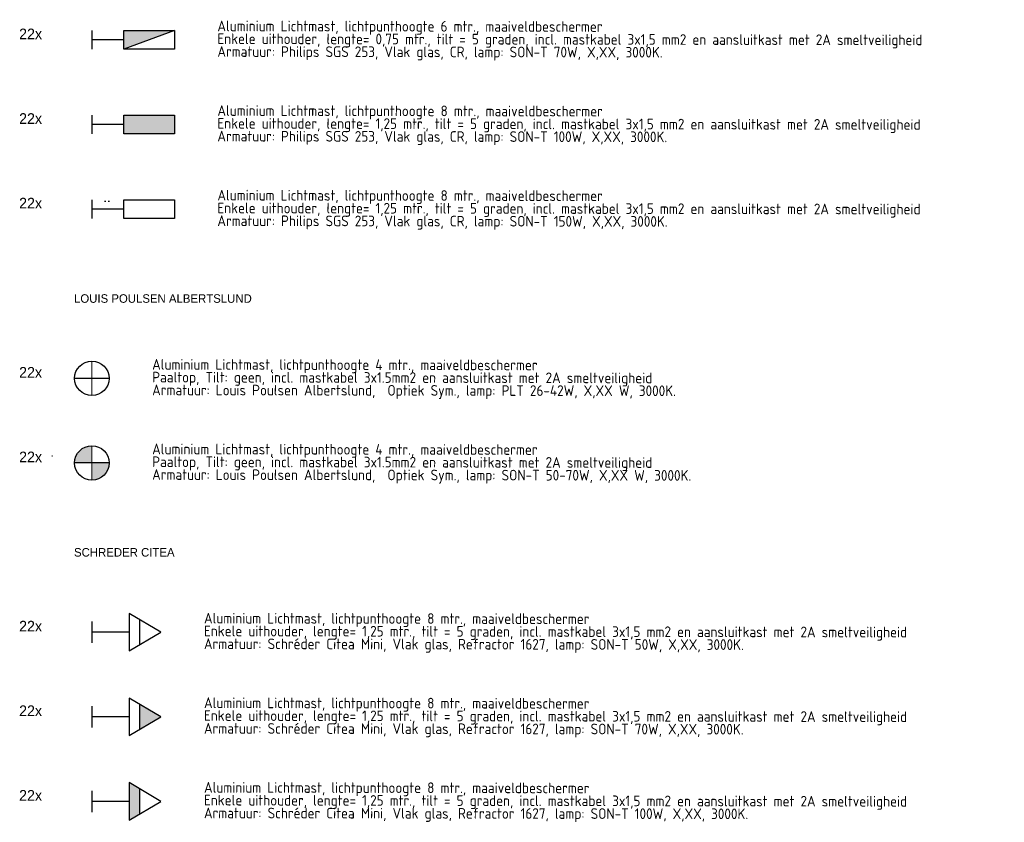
# Model space of a CAD drawing. Header units: millimetres. Extents: x -16321526 to -4431526, y 5084381 to 13484381.
# Tile 4 of 49: x -15939043 to -15476398, y 6233135 to 6610163. Entities that reach past the tile are written whole.
import ezdxf
from ezdxf.enums import TextEntityAlignment as Align
from ezdxf.lldxf.tags import DXFTag

# ---------------------------------------------------------------- set-up
doc = ezdxf.new("R2010")
doc.units = ezdxf.units.MM
for name, color, linetype, lineweight in [('B-WE-KL-ET_LS_OV-T25', 250, 'Continuous', 25), ('N-WE-KL-ET_LS_OV_LICHTMAST_LSL-S', 90, 'Continuous', 35), ('N-WE-KL-ET_LS_OV_LSL-T18', 10, 'Continuous', 18), ('N-WE-KL-ET_LS_OV_LSL-T25', 10, 'Continuous', 25), ('N-WE-KL-ET_LS_OV_LSL-T35', 10, 'Continuous', 35)]:
    doc.layers.add(name, color=color, linetype=linetype, lineweight=lineweight)
doc.layers.add('nieuw', color=3, linetype='Continuous')
doc.styles.add('0.25 (1 200)', font='dgn032.shx', dxfattribs={"height": 0.5})
doc.styles.add('ISO', font='isocp')
doc.styles.add('NLCS-ISO', font='txt')
tags = doc.linetypes.add('Voedingskabel VERWIJDEREN x', pattern='A,25,1,["X",Standard,S=2.54,R=0,X=-2.54,Y=-1.27],1', length=27).pattern_tags.tags
tags[6] = DXFTag(74, 10)
pattern_1 = [(0, (9.628, -3.036), (0, 6.985), [5.08, -1.905]), (90, (9.628, -3.036), (-6.985, 4e-16), [5.08, -1.905])]
pattern_2 = [(0, (12.628, -2.161), (0, 6.985), [5.08, -1.905]), (90, (12.628, -2.161), (-6.985, 4e-16), [5.08, -1.905])]
pattern_3 = [(0, (0, 0), (0, 6.985), [5.08, -1.905]), (90, (0, 0), (-6.985, 4e-16), [5.08, -1.905])]
pattern_4 = [(0, (3, 0.875), (0, 6.985), [5.08, -1.905]), (90, (3, 0.875), (-6.985, 4e-16), [5.08, -1.905])]
pattern_5 = [(0, (-26.671, 0), (0, 6.985), [5.08, -1.905]), (90, (-26.671, 0), (-6.985, 4e-16), [5.08, -1.905])]
pattern_6 = [(0, (-23.671, 0.875), (0, 6.985), [5.08, -1.905]), (90, (-23.671, 0.875), (-6.985, 4e-16), [5.08, -1.905])]

# ---------------------------------------------------------------- blocks, each defined once
blk = doc.blocks.new('*U221')
at = {"layer": 'nieuw'}
h = blk.add_hatch(dxfattribs=at)
h.set_pattern_fill('ANGLE', color=256)
h.set_pattern_definition(pattern_1)
h.paths.add_polyline_path([(17.06, 0.61), (17.75, 0.02), (17.91, 0.91)])
h.paths.add_polyline_path([(15.41, 0.61), (16.1, 0.02), (16.26, 0.91)])
h = blk.add_hatch(dxfattribs=at)
h.set_pattern_fill('ANGLE', color=256)
h.set_pattern_definition(pattern_2)
h.paths.add_polyline_path([(16.26, 0.91), (15.41, 0.61), (16.1, 0.02)])
h.paths.add_polyline_path([(17.06, 0.61), (17.75, 0.02), (17.91, 0.91)])
at = {"layer": 'N-WE-KL-ET_LS_OV_LICHTMAST_LSL-S', "lineweight": -2}
for p, q in [((0, 5), (0, -5)), ((32.46, 0), (17.46, 8.79)), ((17.46, 8.79), (17.46, -8.79)), ((22.46, -5.86), (22.46, 5.86)), ((17.46, 0), (0, 0)), ((17.46, -8.79), (32.46, 0))]:
    blk.add_line(p, q, dxfattribs=at)
blk.add_solid([(17.46, -8.79), (22.46, -5.86), (17.46, 8.79), (22.46, 5.86)], dxfattribs=at)
at = {"layer": 'B-WE-KL-ET_LS_OV-T25', "style": 'NLCS-ISO'}
blk.add_attdef('MAST_CODE', (-2.27, 12.65), '', height=2.5, dxfattribs=at)
at = {"layer": 'B-WE-KL-ET_LS_OV-T25', "linetype": 'ByBlock', "style": 'NLCS-ISO'}
blk.add_attdef('FASE-AANSLUITING', (22.58, -13.33), '', height=1.8, dxfattribs=at)
at = {"layer": 'B-WE-KL-ET_LS_OV-T25', "style": 'NLCS-ISO', "flags": 1}
for tag, p in [('KERN', (82.61, -13.16)), ('WIJK', (82.61, -16.56)), ('BUURT', (82.61, -19.96)), ('STRAAT', (82.61, -23.36)), ('EIGENAAR_INSTALLATIE', (82.61, -26.76)), ('BEHEERDER', (82.61, -30.16)), ('NETWERK', (82.61, -33.56)), ('SOORT_INSTALLATIE', (82.61, -36.96)), ('KAST_CODE', (82.61, -40.36)), ('GROEP_NUMMER', (82.53, -47.08)), ('KAST_NUMMER', (82.61, -43.76)), ('TYPE_AANSLUITING', (82.23, -57.05)), ('TYPE_AANSLUITBLOK', (82.23, -60.84)), ('AFGEZEKERDE_WAARDE', (82.23, -64.62)), ('ALG_ONDERGROND', (82.23, -68.41)), ('OV_MAST_MATERIAAL', (81.82, -96.01)), ('OV_MAST_KLEUR', (81.82, -99.39)), ('CONSERVERING', (81.82, -102.77)), ('LEVERANCIER', (81.82, -106.15)), ('PLAATSINGSDATUM', (81.82, -109.55)), ('INSPECTIEDATUM', (81.82, -112.95)), ('OBJECTEN_MAST', (81.74, -116.53)), ('FOTOS', (81.82, -133.29)), ('OPMERKINGEN_inspectie', (81.82, -136.69)), ('KLEUR_ARMATUUR', (81.4, -150.6)), ('LEVERANCIER_ARMATUUR', (81.74, -153.59)), ('OPMERKINGEN_armatuur', (81.87, -163.1))]:
    blk.add_attdef(tag, p, '', height=2, dxfattribs=at)
at = {"layer": 'B-WE-KL-ET_LS_OV-T25', "linetype": 'ByBlock', "style": 'NLCS-ISO', "flags": 1}
for tag, p in [('LOCATIE_MASTNUMMER', (99.75, -49.58)), ('MASTNUMMER', (92.43, -52.95))]:
    blk.add_attdef(tag, text='', height=2, dxfattribs=at).set_placement(p, align=Align.MIDDLE)
for tag, p in [('TYPECODE', (82.23, -72.19)), ('MAST_TEKENING', (82.42, -75.87)), ('OV_MAST_HOOGTE', (82.43, -79.09)), ('UITHOUDER', (82.23, -82.47)), ('TILT', (81.82, -89.39)), ('LENGTE_UITHOUDER', (82.23, -85.87)), ('VORM', (81.82, -92.63)), ('OBJECT_1', (81.74, -119.93)), ('OBJECT_2', (81.74, -123.33)), ('OBJECT_3', (81.74, -126.73)), ('VERMOGEN_OBJECTEN', (81.74, -130.09)), ('TYPE_ARMATUUR', (81.65, -140.45)), ('LICHTPUNTHOOGTE', (81.48, -144.21)), ('PLAATSING_DATUM_ARMATUUR', (81.48, -147.61)), ('TYPE_VSA_DRIVER', (81.74, -156.58)), ('PLAATSING_JAAR_VSA', (81.74, -159.7)), ('TYPE_LAMP', (81.96, -166.65)), ('AANTAL_LAMP', (82.01, -170.04)), ('BRANDUREN_LAMP', (82.09, -173.59)), ('PLAATSING_JAAR_LAMP', (82.09, -176.93)), ('GEPLANDE_REMPLACE', (82.09, -180.27)), ('BRANDER_TYPE', (81.87, -183.91)), ('LICHTKLEUR_LAMP', (82.09, -186.79)), ('DIM_REGIME', (82.25, -190.72)), ('VERMOGEN_LAMP', (82.18, -194.4)), ('SYSTEEMVERMOGEN_LAMP', (82.14, -198.08)), ('MAX_VERMOGEN_LAMP', (82.26, -201.41))]:
    blk.add_attdef(tag, p, '', height=2, dxfattribs=at)
blk = doc.blocks.new('*U222')
at = {"layer": 'N-WE-KL-ET_LS_OV_LICHTMAST_LSL-S', "lineweight": -2}
h = blk.add_hatch(color=256, dxfattribs=at)
h.dxf.hatch_style = 1
h.paths.add_polyline_path([(22.46, 5.86), (22.46, -5.86), (32.46, 0)])
at = {"layer": 'nieuw'}
h = blk.add_hatch(dxfattribs=at)
h.set_pattern_fill('ANGLE', color=256)
h.set_pattern_definition([(0, (9.628, -3.036), (0, 6.985), [5.08, -1.905]), (90, (9.628, -3.036), (-6.985, 4e-16), [5.08, -1.905])])
h.paths.add_polyline_path([(17.06, 0.61), (17.75, 0.02), (17.91, 0.91)])
h.paths.add_polyline_path([(15.41, 0.61), (16.1, 0.02), (16.26, 0.91)])
h = blk.add_hatch(dxfattribs=at)
h.set_pattern_fill('ANGLE', color=256)
h.set_pattern_definition([(0, (12.628, -2.161), (0, 6.985), [5.08, -1.905]), (90, (12.628, -2.161), (-6.985, 4e-16), [5.08, -1.905])])
h.paths.add_polyline_path([(16.26, 0.91), (15.41, 0.61), (16.1, 0.02)])
h.paths.add_polyline_path([(17.06, 0.61), (17.75, 0.02), (17.91, 0.91)])
at = {"layer": 'N-WE-KL-ET_LS_OV_LICHTMAST_LSL-S', "lineweight": -2}
for p, q in [((0, 5), (0, -5)), ((32.46, 0), (17.46, 8.79)), ((17.46, 8.79), (17.46, -8.79)), ((22.46, -5.86), (22.46, 5.86)), ((17.46, 0), (0, 0)), ((17.46, -8.79), (32.46, 0))]:
    blk.add_line(p, q, dxfattribs=at)
at = {"layer": 'B-WE-KL-ET_LS_OV-T25', "style": 'NLCS-ISO'}
blk.add_attdef('MAST_CODE', (-2.27, 12.65), '', height=2.5, dxfattribs=at)
at = {"layer": 'B-WE-KL-ET_LS_OV-T25', "linetype": 'ByBlock', "style": 'NLCS-ISO'}
blk.add_attdef('FASE-AANSLUITING', (22.58, -13.33), '', height=1.8, dxfattribs=at)
at = {"layer": 'B-WE-KL-ET_LS_OV-T25', "style": 'NLCS-ISO', "flags": 1}
for tag, p in [('KERN', (82.61, -13.16)), ('WIJK', (82.61, -16.56)), ('BUURT', (82.61, -19.96)), ('STRAAT', (82.61, -23.36)), ('EIGENAAR_INSTALLATIE', (82.61, -26.76)), ('BEHEERDER', (82.61, -30.16)), ('NETWERK', (82.61, -33.56)), ('SOORT_INSTALLATIE', (82.61, -36.96)), ('KAST_CODE', (82.61, -40.36)), ('GROEP_NUMMER', (82.53, -47.08)), ('KAST_NUMMER', (82.61, -43.76)), ('TYPE_AANSLUITING', (82.23, -57.05)), ('TYPE_AANSLUITBLOK', (82.23, -60.84)), ('AFGEZEKERDE_WAARDE', (82.23, -64.62)), ('ALG_ONDERGROND', (82.23, -68.41)), ('OV_MAST_MATERIAAL', (81.82, -96.01)), ('OV_MAST_KLEUR', (81.82, -99.39)), ('CONSERVERING', (81.82, -102.77)), ('LEVERANCIER', (81.82, -106.15)), ('PLAATSINGSDATUM', (81.82, -109.55)), ('INSPECTIEDATUM', (81.82, -112.95)), ('OBJECTEN_MAST', (81.74, -116.53)), ('FOTOS', (81.82, -133.29)), ('OPMERKINGEN_inspectie', (81.82, -136.69)), ('KLEUR_ARMATUUR', (81.4, -150.6)), ('LEVERANCIER_ARMATUUR', (81.74, -153.59)), ('OPMERKINGEN_armatuur', (81.87, -163.1))]:
    blk.add_attdef(tag, p, '', height=2, dxfattribs=at)
at = {"layer": 'B-WE-KL-ET_LS_OV-T25', "linetype": 'ByBlock', "style": 'NLCS-ISO', "flags": 1}
for tag, p in [('LOCATIE_MASTNUMMER', (99.75, -49.58)), ('MASTNUMMER', (92.43, -52.95))]:
    blk.add_attdef(tag, text='', height=2, dxfattribs=at).set_placement(p, align=Align.MIDDLE)
for tag, p in [('TYPECODE', (82.23, -72.19)), ('MAST_TEKENING', (82.42, -75.87)), ('OV_MAST_HOOGTE', (82.43, -79.09)), ('UITHOUDER', (82.23, -82.47)), ('TILT', (81.82, -89.39)), ('LENGTE_UITHOUDER', (82.23, -85.87)), ('VORM', (81.82, -92.63)), ('OBJECT_1', (81.74, -119.93)), ('OBJECT_2', (81.74, -123.33)), ('OBJECT_3', (81.74, -126.73)), ('VERMOGEN_OBJECTEN', (81.74, -130.09)), ('TYPE_ARMATUUR', (81.65, -140.45)), ('LICHTPUNTHOOGTE', (81.48, -144.21)), ('PLAATSING_DATUM_ARMATUUR', (81.48, -147.61)), ('TYPE_VSA_DRIVER', (81.74, -156.58)), ('PLAATSING_JAAR_VSA', (81.74, -159.7)), ('TYPE_LAMP', (81.96, -166.65)), ('AANTAL_LAMP', (82.01, -170.04)), ('BRANDUREN_LAMP', (82.09, -173.59)), ('PLAATSING_JAAR_LAMP', (82.09, -176.93)), ('GEPLANDE_REMPLACE', (82.09, -180.27)), ('BRANDER_TYPE', (81.87, -183.91)), ('LICHTKLEUR_LAMP', (82.09, -186.79)), ('DIM_REGIME', (82.25, -190.72)), ('VERMOGEN_LAMP', (82.18, -194.4)), ('SYSTEEMVERMOGEN_LAMP', (82.14, -198.08)), ('MAX_VERMOGEN_LAMP', (82.26, -201.41))]:
    blk.add_attdef(tag, p, '', height=2, dxfattribs=at)
blk = doc.blocks.new('ET-LS-OVL-MAST-LSL_KOFFER_PLL_01')
at = {"layer": 'nieuw'}
h = blk.add_hatch(dxfattribs=at)
h.set_pattern_fill('ANGLE', color=256)
h.set_pattern_definition(pattern_3)
h.paths.add_polyline_path([(7.44, 3.64), (8.12, 3.06), (8.29, 3.94)])
h.paths.add_polyline_path([(5.79, 3.64), (6.47, 3.06), (6.64, 3.94)])
h = blk.add_hatch(dxfattribs=at)
h.set_pattern_fill('ANGLE', color=256)
h.set_pattern_definition(pattern_4)
h.paths.add_polyline_path([(6.64, 3.94), (5.79, 3.64), (6.47, 3.06)])
h.paths.add_polyline_path([(7.44, 3.64), (8.12, 3.06), (8.29, 3.94)])
at = {"layer": 'N-WE-KL-ET_LS_OV_LICHTMAST_LSL-S', "lineweight": -3}
blk.add_line((38.75, 4.38), (38.75, -4.38), dxfattribs=at)
for points in [[(0, 4.38), (0, -4.38)], [(15, 0), (0, 0)]]:
    blk.add_lwpolyline(points, dxfattribs=at)
blk.add_lwpolyline([(15, 4.38), (38.75, 4.38), (38.75, -4.38), (15, -4.38)], close=True, dxfattribs=at)
at = {"layer": 'N-WE-KL-ET_LS_OV_LSL-T25', "style": 'NLCS-ISO'}
blk.add_attdef('MAST_CODE', (-11.9, 15.69), '', height=2.5, dxfattribs=at)
at = {"layer": 'N-WE-KL-ET_LS_OV_LSL-T25', "linetype": 'ByBlock', "style": 'NLCS-ISO'}
blk.add_attdef('FASE-AANSLUITING', (12.95, -10.29), '', height=1.8, dxfattribs=at)
at = {"layer": 'N-WE-KL-ET_LS_OV_LSL-T25', "style": 'NLCS-ISO', "flags": 1}
for tag, p in [('KERN', (72.98, -10.13)), ('WIJK', (72.98, -13.53)), ('STRAAT', (72.98, -20.33)), ('BUURT', (72.98, -16.93)), ('EIGENAAR_INSTALLATIE', (72.98, -23.73)), ('BEHEERDER', (72.98, -27.13)), ('SOORT_INSTALLATIE', (72.98, -33.93)), ('NETWERK', (72.98, -30.53)), ('KAST_CODE', (72.98, -37.33)), ('KAST_NUMMER', (72.98, -40.73)), ('GROEP_NUMMER', (72.9, -44.05)), ('TYPE_AANSLUITING', (72.6, -54.02)), ('AFGEZEKERDE_WAARDE', (72.6, -61.59)), ('TYPE_AANSLUITBLOK', (72.6, -57.8)), ('ALG_ONDERGROND', (72.6, -65.37)), ('OV_MAST_MATERIAAL', (72.19, -92.97)), ('OV_MAST_KLEUR', (72.19, -96.35)), ('CONSERVERING', (72.19, -99.74)), ('LEVERANCIER', (72.19, -103.12)), ('PLAATSINGSDATUM', (72.19, -106.52)), ('INSPECTIEDATUM', (72.19, -109.92)), ('OBJECTEN_MAST', (72.11, -113.49)), ('FOTOS', (72.19, -130.26)), ('OPMERKINGEN_inspectie', (72.19, -133.66)), ('KLEUR_ARMATUUR', (71.77, -147.56)), ('LEVERANCIER_ARMATUUR', (72.11, -150.55)), ('OPMERKINGEN_armatuur', (72.25, -160.06))]:
    blk.add_attdef(tag, p, '', height=2, dxfattribs=at)
at = {"layer": 'N-WE-KL-ET_LS_OV_LSL-T25', "linetype": 'ByBlock', "style": 'NLCS-ISO', "flags": 1}
for tag, p in [('LOCATIE_MASTNUMMER', (90.12, -46.55)), ('MASTNUMMER', (82.8, -49.91))]:
    blk.add_attdef(tag, text='', height=2, dxfattribs=at).set_placement(p, align=Align.MIDDLE)
for tag, p in [('TYPECODE', (72.6, -69.16)), ('OV_MAST_HOOGTE', (72.8, -76.05)), ('MAST_TEKENING', (72.79, -72.84)), ('UITHOUDER', (72.6, -79.43)), ('LENGTE_UITHOUDER', (72.6, -82.83)), ('VORM', (72.19, -89.59)), ('TILT', (72.19, -86.35)), ('OBJECT_1', (72.11, -116.89)), ('OBJECT_2', (72.11, -120.29)), ('OBJECT_3', (72.11, -123.69)), ('VERMOGEN_OBJECTEN', (72.11, -127.06)), ('TYPE_ARMATUUR', (72.02, -137.41)), ('LICHTPUNTHOOGTE', (71.86, -141.17)), ('PLAATSING_DATUM_ARMATUUR', (71.86, -144.57)), ('TYPE_VSA_DRIVER', (72.11, -153.55)), ('PLAATSING_JAAR_VSA', (72.11, -156.66)), ('TYPE_LAMP', (72.33, -163.61)), ('AANTAL_LAMP', (72.38, -167)), ('BRANDUREN_LAMP', (72.47, -170.56)), ('GEPLANDE_REMPLACE', (72.47, -177.23)), ('PLAATSING_JAAR_LAMP', (72.47, -173.89)), ('BRANDER_TYPE', (72.24, -180.88)), ('LICHTKLEUR_LAMP', (72.47, -183.76)), ('VERMOGEN_LAMP', (72.55, -191.37)), ('DIM_REGIME', (72.62, -187.68)), ('SYSTEEMVERMOGEN_LAMP', (72.51, -195.04)), ('MAX_VERMOGEN_LAMP', (72.64, -198.37))]:
    blk.add_attdef(tag, p, '', height=2, dxfattribs=at)
blk = doc.blocks.new('ET-LS-OVL-MAST-LSL_KOFFER_PLL_02')
at = {"layer": 'N-WE-KL-ET_LS_OV_LICHTMAST_LSL-S', "lineweight": 0}
h = blk.add_hatch(color=256, dxfattribs=at)
h.dxf.hatch_style = 1
h.paths.add_polyline_path([(38.75, 4.38), (15, 4.38), (15, -4.38), (38.75, -4.38)])
at = {"layer": 'nieuw'}
h = blk.add_hatch(dxfattribs=at)
h.set_pattern_fill('ANGLE', color=256)
h.set_pattern_definition(pattern_3)
h.paths.add_polyline_path([(7.44, 3.64), (8.12, 3.06), (8.29, 3.94)])
h.paths.add_polyline_path([(5.79, 3.64), (6.47, 3.06), (6.64, 3.94)])
h = blk.add_hatch(dxfattribs=at)
h.set_pattern_fill('ANGLE', color=256)
h.set_pattern_definition(pattern_4)
h.paths.add_polyline_path([(6.64, 3.94), (5.79, 3.64), (6.47, 3.06)])
h.paths.add_polyline_path([(7.44, 3.64), (8.12, 3.06), (8.29, 3.94)])
at = {"layer": 'N-WE-KL-ET_LS_OV_LICHTMAST_LSL-S', "lineweight": -3}
blk.add_line((38.75, 4.38), (38.75, -4.38), dxfattribs=at)
for points in [[(0, 4.38), (0, -4.38)], [(15, 0), (0, 0)]]:
    blk.add_lwpolyline(points, dxfattribs=at)
blk.add_lwpolyline([(15, 4.38), (38.75, 4.38), (38.75, -4.38), (15, -4.38)], close=True, dxfattribs=at)
at = {"layer": 'N-WE-KL-ET_LS_OV_LSL-T25', "style": 'NLCS-ISO'}
blk.add_attdef('MAST_CODE', (-11.9, 15.69), '', height=2.5, dxfattribs=at)
at = {"layer": 'N-WE-KL-ET_LS_OV_LSL-T25', "linetype": 'ByBlock', "style": 'NLCS-ISO'}
blk.add_attdef('FASE-AANSLUITING', (12.95, -10.29), '', height=1.8, dxfattribs=at)
at = {"layer": 'N-WE-KL-ET_LS_OV_LSL-T25', "style": 'NLCS-ISO', "flags": 1}
for tag, p in [('KERN', (72.98, -10.13)), ('WIJK', (72.98, -13.53)), ('STRAAT', (72.98, -20.33)), ('BUURT', (72.98, -16.93)), ('EIGENAAR_INSTALLATIE', (72.98, -23.73)), ('BEHEERDER', (72.98, -27.13)), ('SOORT_INSTALLATIE', (72.98, -33.93)), ('NETWERK', (72.98, -30.53)), ('KAST_CODE', (72.98, -37.33)), ('KAST_NUMMER', (72.98, -40.73)), ('GROEP_NUMMER', (72.9, -44.05)), ('TYPE_AANSLUITING', (72.6, -54.02)), ('AFGEZEKERDE_WAARDE', (72.6, -61.59)), ('TYPE_AANSLUITBLOK', (72.6, -57.8)), ('ALG_ONDERGROND', (72.6, -65.37)), ('OV_MAST_MATERIAAL', (72.19, -92.97)), ('OV_MAST_KLEUR', (72.19, -96.35)), ('CONSERVERING', (72.19, -99.74)), ('LEVERANCIER', (72.19, -103.12)), ('PLAATSINGSDATUM', (72.19, -106.52)), ('INSPECTIEDATUM', (72.19, -109.92)), ('OBJECTEN_MAST', (72.11, -113.49)), ('FOTOS', (72.19, -130.26)), ('OPMERKINGEN_inspectie', (72.19, -133.66)), ('KLEUR_ARMATUUR', (71.77, -147.56)), ('LEVERANCIER_ARMATUUR', (72.11, -150.55)), ('OPMERKINGEN_armatuur', (72.25, -160.06))]:
    blk.add_attdef(tag, p, '', height=2, dxfattribs=at)
at = {"layer": 'N-WE-KL-ET_LS_OV_LSL-T25', "linetype": 'ByBlock', "style": 'NLCS-ISO', "flags": 1}
for tag, p in [('LOCATIE_MASTNUMMER', (90.12, -46.55)), ('MASTNUMMER', (82.8, -49.91))]:
    blk.add_attdef(tag, text='', height=2, dxfattribs=at).set_placement(p, align=Align.MIDDLE)
for tag, p in [('TYPECODE', (72.6, -69.16)), ('OV_MAST_HOOGTE', (72.8, -76.05)), ('MAST_TEKENING', (72.79, -72.84)), ('UITHOUDER', (72.6, -79.43)), ('LENGTE_UITHOUDER', (72.6, -82.83)), ('VORM', (72.19, -89.59)), ('TILT', (72.19, -86.35)), ('OBJECT_1', (72.11, -116.89)), ('OBJECT_2', (72.11, -120.29)), ('OBJECT_3', (72.11, -123.69)), ('VERMOGEN_OBJECTEN', (72.11, -127.06)), ('TYPE_ARMATUUR', (72.02, -137.41)), ('LICHTPUNTHOOGTE', (71.86, -141.17)), ('PLAATSING_DATUM_ARMATUUR', (71.86, -144.57)), ('TYPE_VSA_DRIVER', (72.11, -153.55)), ('PLAATSING_JAAR_VSA', (72.11, -156.66)), ('TYPE_LAMP', (72.33, -163.61)), ('AANTAL_LAMP', (72.38, -167)), ('BRANDUREN_LAMP', (72.47, -170.56)), ('GEPLANDE_REMPLACE', (72.47, -177.23)), ('PLAATSING_JAAR_LAMP', (72.47, -173.89)), ('BRANDER_TYPE', (72.24, -180.88)), ('LICHTKLEUR_LAMP', (72.47, -183.76)), ('VERMOGEN_LAMP', (72.55, -191.37)), ('DIM_REGIME', (72.62, -187.68)), ('SYSTEEMVERMOGEN_LAMP', (72.51, -195.04)), ('MAX_VERMOGEN_LAMP', (72.64, -198.37))]:
    blk.add_attdef(tag, p, '', height=2, dxfattribs=at)
blk = doc.blocks.new('ET-LS-OVL-MAST-LSL_KOFFER_PLL_07')
at = {"layer": 'N-WE-KL-ET_LS_OV_LICHTMAST_LSL-S', "lineweight": 0}
h = blk.add_hatch(color=256, dxfattribs=at)
h.dxf.hatch_style = 1
h.paths.add_polyline_path([(38.75, 4.38), (15, 4.38), (15, -4.38)])
at = {"layer": 'nieuw'}
h = blk.add_hatch(dxfattribs=at)
h.set_pattern_fill('ANGLE', color=256)
h.set_pattern_definition(pattern_3)
h.paths.add_polyline_path([(7.44, 3.64), (8.12, 3.06), (8.29, 3.94)])
h.paths.add_polyline_path([(5.79, 3.64), (6.47, 3.06), (6.64, 3.94)])
h = blk.add_hatch(dxfattribs=at)
h.set_pattern_fill('ANGLE', color=256)
h.set_pattern_definition(pattern_4)
h.paths.add_polyline_path([(6.64, 3.94), (5.79, 3.64), (6.47, 3.06)])
h.paths.add_polyline_path([(7.44, 3.64), (8.12, 3.06), (8.29, 3.94)])
at = {"layer": 'N-WE-KL-ET_LS_OV_LICHTMAST_LSL-S', "lineweight": -3}
blk.add_line((38.75, 4.38), (15, -4.38), dxfattribs=at)
for points in [[(0, 4.38), (0, -4.38)], [(15, 0), (0, 0)]]:
    blk.add_lwpolyline(points, dxfattribs=at)
blk.add_lwpolyline([(15, 4.38), (38.75, 4.38), (38.75, -4.38), (15, -4.38)], close=True, dxfattribs=at)
at = {"layer": 'N-WE-KL-ET_LS_OV_LSL-T25', "style": 'NLCS-ISO'}
blk.add_attdef('MAST_CODE', (-11.9, 15.69), '', height=2.5, dxfattribs=at)
at = {"layer": 'N-WE-KL-ET_LS_OV_LSL-T25', "linetype": 'ByBlock', "style": 'NLCS-ISO'}
blk.add_attdef('FASE-AANSLUITING', (12.95, -10.29), '', height=1.8, dxfattribs=at)
at = {"layer": 'N-WE-KL-ET_LS_OV_LSL-T25', "style": 'NLCS-ISO', "flags": 1}
for tag, p in [('KERN', (72.98, -10.13)), ('WIJK', (72.98, -13.53)), ('STRAAT', (72.98, -20.33)), ('BUURT', (72.98, -16.93)), ('EIGENAAR_INSTALLATIE', (72.98, -23.73)), ('BEHEERDER', (72.98, -27.13)), ('SOORT_INSTALLATIE', (72.98, -33.93)), ('NETWERK', (72.98, -30.53)), ('KAST_CODE', (72.98, -37.33)), ('KAST_NUMMER', (72.98, -40.73)), ('GROEP_NUMMER', (72.9, -44.05)), ('TYPE_AANSLUITING', (72.6, -54.02)), ('AFGEZEKERDE_WAARDE', (72.6, -61.59)), ('TYPE_AANSLUITBLOK', (72.6, -57.8)), ('ALG_ONDERGROND', (72.6, -65.37)), ('OV_MAST_MATERIAAL', (72.19, -92.97)), ('OV_MAST_KLEUR', (72.19, -96.35)), ('CONSERVERING', (72.19, -99.74)), ('LEVERANCIER', (72.19, -103.12)), ('PLAATSINGSDATUM', (72.19, -106.52)), ('INSPECTIEDATUM', (72.19, -109.92)), ('OBJECTEN_MAST', (72.11, -113.49)), ('FOTOS', (72.19, -130.26)), ('OPMERKINGEN_inspectie', (72.19, -133.66)), ('KLEUR_ARMATUUR', (71.77, -147.56)), ('LEVERANCIER_ARMATUUR', (72.11, -150.55)), ('OPMERKINGEN_armatuur', (72.25, -160.06))]:
    blk.add_attdef(tag, p, '', height=2, dxfattribs=at)
at = {"layer": 'N-WE-KL-ET_LS_OV_LSL-T25', "linetype": 'ByBlock', "style": 'NLCS-ISO', "flags": 1}
for tag, p in [('LOCATIE_MASTNUMMER', (90.12, -46.55)), ('MASTNUMMER', (82.8, -49.91))]:
    blk.add_attdef(tag, text='', height=2, dxfattribs=at).set_placement(p, align=Align.MIDDLE)
for tag, p in [('TYPECODE', (72.6, -69.16)), ('OV_MAST_HOOGTE', (72.8, -76.05)), ('MAST_TEKENING', (72.79, -72.84)), ('UITHOUDER', (72.6, -79.43)), ('LENGTE_UITHOUDER', (72.6, -82.83)), ('VORM', (72.19, -89.59)), ('TILT', (72.19, -86.35)), ('OBJECT_1', (72.11, -116.89)), ('OBJECT_2', (72.11, -120.29)), ('OBJECT_3', (72.11, -123.69)), ('VERMOGEN_OBJECTEN', (72.11, -127.06)), ('TYPE_ARMATUUR', (72.02, -137.41)), ('LICHTPUNTHOOGTE', (71.86, -141.17)), ('PLAATSING_DATUM_ARMATUUR', (71.86, -144.57)), ('TYPE_VSA_DRIVER', (72.11, -153.55)), ('PLAATSING_JAAR_VSA', (72.11, -156.66)), ('TYPE_LAMP', (72.33, -163.61)), ('AANTAL_LAMP', (72.38, -167)), ('BRANDUREN_LAMP', (72.47, -170.56)), ('GEPLANDE_REMPLACE', (72.47, -177.23)), ('PLAATSING_JAAR_LAMP', (72.47, -173.89)), ('BRANDER_TYPE', (72.24, -180.88)), ('LICHTKLEUR_LAMP', (72.47, -183.76)), ('VERMOGEN_LAMP', (72.55, -191.37)), ('DIM_REGIME', (72.62, -187.68)), ('SYSTEEMVERMOGEN_LAMP', (72.51, -195.04)), ('MAX_VERMOGEN_LAMP', (72.64, -198.37))]:
    blk.add_attdef(tag, p, '', height=2, dxfattribs=at)
blk = doc.blocks.new('*U247')
at = {"layer": 'nieuw'}
h = blk.add_hatch(dxfattribs=at)
h.set_pattern_fill('ANGLE', color=256)
h.set_pattern_definition(pattern_1)
h.paths.add_polyline_path([(17.06, 0.61), (17.75, 0.02), (17.91, 0.91)])
h.paths.add_polyline_path([(15.41, 0.61), (16.1, 0.02), (16.26, 0.91)])
h = blk.add_hatch(dxfattribs=at)
h.set_pattern_fill('ANGLE', color=256)
h.set_pattern_definition(pattern_2)
h.paths.add_polyline_path([(16.26, 0.91), (15.41, 0.61), (16.1, 0.02)])
h.paths.add_polyline_path([(17.06, 0.61), (17.75, 0.02), (17.91, 0.91)])
at = {"layer": 'N-WE-KL-ET_LS_OV_LICHTMAST_LSL-S', "lineweight": -2}
for p, q in [((0, 5), (0, -5)), ((32.46, 0), (17.46, 8.79)), ((17.46, 8.79), (17.46, -8.79)), ((22.46, -5.86), (22.46, 5.86)), ((17.46, 0), (0, 0)), ((17.46, -8.79), (32.46, 0))]:
    blk.add_line(p, q, dxfattribs=at)
at = {"layer": 'B-WE-KL-ET_LS_OV-T25', "style": 'NLCS-ISO'}
blk.add_attdef('MAST_CODE', (-2.27, 12.65), '', height=2.5, dxfattribs=at)
at = {"layer": 'B-WE-KL-ET_LS_OV-T25', "linetype": 'ByBlock', "style": 'NLCS-ISO'}
blk.add_attdef('FASE-AANSLUITING', (22.58, -13.33), '', height=1.8, dxfattribs=at)
at = {"layer": 'B-WE-KL-ET_LS_OV-T25', "style": 'NLCS-ISO', "flags": 1}
for tag, p in [('KERN', (82.61, -13.16)), ('WIJK', (82.61, -16.56)), ('BUURT', (82.61, -19.96)), ('STRAAT', (82.61, -23.36)), ('EIGENAAR_INSTALLATIE', (82.61, -26.76)), ('BEHEERDER', (82.61, -30.16)), ('NETWERK', (82.61, -33.56)), ('SOORT_INSTALLATIE', (82.61, -36.96)), ('KAST_CODE', (82.61, -40.36)), ('GROEP_NUMMER', (82.53, -47.08)), ('KAST_NUMMER', (82.61, -43.76)), ('TYPE_AANSLUITING', (82.23, -57.05)), ('TYPE_AANSLUITBLOK', (82.23, -60.84)), ('AFGEZEKERDE_WAARDE', (82.23, -64.62)), ('ALG_ONDERGROND', (82.23, -68.41)), ('OV_MAST_MATERIAAL', (81.82, -96.01)), ('OV_MAST_KLEUR', (81.82, -99.39)), ('CONSERVERING', (81.82, -102.77)), ('LEVERANCIER', (81.82, -106.15)), ('PLAATSINGSDATUM', (81.82, -109.55)), ('INSPECTIEDATUM', (81.82, -112.95)), ('OBJECTEN_MAST', (81.74, -116.53)), ('FOTOS', (81.82, -133.29)), ('OPMERKINGEN_inspectie', (81.82, -136.69)), ('KLEUR_ARMATUUR', (81.4, -150.6)), ('LEVERANCIER_ARMATUUR', (81.74, -153.59)), ('OPMERKINGEN_armatuur', (81.87, -163.1))]:
    blk.add_attdef(tag, p, '', height=2, dxfattribs=at)
at = {"layer": 'B-WE-KL-ET_LS_OV-T25', "linetype": 'ByBlock', "style": 'NLCS-ISO', "flags": 1}
for tag, p in [('LOCATIE_MASTNUMMER', (99.75, -49.58)), ('MASTNUMMER', (92.43, -52.95))]:
    blk.add_attdef(tag, text='', height=2, dxfattribs=at).set_placement(p, align=Align.MIDDLE)
for tag, p in [('TYPECODE', (82.23, -72.19)), ('MAST_TEKENING', (82.42, -75.87)), ('OV_MAST_HOOGTE', (82.43, -79.09)), ('UITHOUDER', (82.23, -82.47)), ('TILT', (81.82, -89.39)), ('LENGTE_UITHOUDER', (82.23, -85.87)), ('VORM', (81.82, -92.63)), ('OBJECT_1', (81.74, -119.93)), ('OBJECT_2', (81.74, -123.33)), ('OBJECT_3', (81.74, -126.73)), ('VERMOGEN_OBJECTEN', (81.74, -130.09)), ('TYPE_ARMATUUR', (81.65, -140.45)), ('LICHTPUNTHOOGTE', (81.48, -144.21)), ('PLAATSING_DATUM_ARMATUUR', (81.48, -147.61)), ('TYPE_VSA_DRIVER', (81.74, -156.58)), ('PLAATSING_JAAR_VSA', (81.74, -159.7)), ('TYPE_LAMP', (81.96, -166.65)), ('AANTAL_LAMP', (82.01, -170.04)), ('BRANDUREN_LAMP', (82.09, -173.59)), ('PLAATSING_JAAR_LAMP', (82.09, -176.93)), ('GEPLANDE_REMPLACE', (82.09, -180.27)), ('BRANDER_TYPE', (81.87, -183.91)), ('LICHTKLEUR_LAMP', (82.09, -186.79)), ('DIM_REGIME', (82.25, -190.72)), ('VERMOGEN_LAMP', (82.18, -194.4)), ('SYSTEEMVERMOGEN_LAMP', (82.14, -198.08)), ('MAX_VERMOGEN_LAMP', (82.26, -201.41))]:
    blk.add_attdef(tag, p, '', height=2, dxfattribs=at)
blk = doc.blocks.new('ET-LS-OVL-MAST-LSL_KEGEL_PLL_07')
at = {"layer": 'nieuw'}
h = blk.add_hatch(dxfattribs=at)
h.set_pattern_fill('ANGLE', color=256)
h.set_pattern_definition(pattern_5)
h.paths.add_polyline_path([(-19.24, 3.64), (-18.55, 3.06), (-18.38, 3.94)])
h.paths.add_polyline_path([(-20.89, 3.64), (-20.2, 3.06), (-20.04, 3.94)])
h = blk.add_hatch(dxfattribs=at)
h.set_pattern_fill('ANGLE', color=256)
h.set_pattern_definition(pattern_6)
h.paths.add_polyline_path([(-20.04, 3.94), (-20.89, 3.64), (-20.2, 3.06)])
h.paths.add_polyline_path([(-19.24, 3.64), (-18.55, 3.06), (-18.38, 3.94)])
at = {"layer": 'N-WE-KL-ET_LS_OV_LICHTMAST_LSL-S', "lineweight": 0}
blk.add_line((0, -8.1), (0, 8.1), dxfattribs=at)
at = {"layer": 'N-WE-KL-ET_LS_OV_LICHTMAST_LSL-S', "lineweight": -3}
blk.add_lwpolyline([(8.1, 0), (-8.1, 0)], dxfattribs=at)
blk.add_circle((0, 0), 8.1, dxfattribs=at)
at = {"layer": 'N-WE-KL-ET_LS_OV_LSL-T25', "style": 'NLCS-ISO'}
blk.add_attdef('MAST_CODE', (-12.08, 15.19), '', height=2.5, dxfattribs=at)
at = {"layer": 'N-WE-KL-ET_LS_OV_LSL-T25', "style": 'NLCS-ISO', "flags": 1}
for tag, p in [('KERN', (46.31, -10.13)), ('WIJK', (46.31, -13.53)), ('STRAAT', (46.31, -20.33)), ('BUURT', (46.31, -16.93)), ('EIGENAAR_INSTALLATIE', (46.31, -23.73)), ('BEHEERDER', (46.31, -27.13)), ('SOORT_INSTALLATIE', (46.31, -33.93)), ('NETWERK', (46.31, -30.53)), ('KAST_CODE', (46.31, -37.33)), ('KAST_NUMMER', (46.31, -40.73)), ('GROEP_NUMMER', (46.23, -44.05)), ('TYPE_AANSLUITING', (45.93, -54.02)), ('AFGEZEKERDE_WAARDE', (45.93, -61.59)), ('TYPE_AANSLUITBLOK', (45.93, -57.8)), ('ALG_ONDERGROND', (45.93, -65.37)), ('OV_MAST_MATERIAAL', (45.52, -92.97)), ('OV_MAST_KLEUR', (45.52, -96.35)), ('CONSERVERING', (45.52, -99.74)), ('LEVERANCIER', (45.52, -103.12)), ('PLAATSINGSDATUM', (45.52, -106.52)), ('INSPECTIEDATUM', (45.52, -109.92)), ('OBJECTEN_MAST', (45.44, -113.49)), ('FOTOS', (45.52, -130.26)), ('OPMERKINGEN_inspectie', (45.52, -133.66)), ('KLEUR_ARMATUUR', (45.1, -147.56)), ('LEVERANCIER_ARMATUUR', (45.44, -150.55)), ('OPMERKINGEN_armatuur', (45.57, -160.06))]:
    blk.add_attdef(tag, p, '', height=2, dxfattribs=at)
at = {"layer": 'N-WE-KL-ET_LS_OV_LSL-T25', "linetype": 'ByBlock', "style": 'NLCS-ISO'}
blk.add_attdef('FASE-AANSLUITING', (-13.56, -12.77), '', height=1.8, dxfattribs=at)
at = {"layer": 'N-WE-KL-ET_LS_OV_LSL-T25', "linetype": 'ByBlock', "style": 'NLCS-ISO', "flags": 1}
for tag, p in [('LOCATIE_MASTNUMMER', (63.45, -46.55)), ('MASTNUMMER', (56.13, -49.91))]:
    blk.add_attdef(tag, text='', height=2, dxfattribs=at).set_placement(p, align=Align.MIDDLE)
for tag, p in [('TYPECODE', (45.93, -69.16)), ('OV_MAST_HOOGTE', (46.13, -76.05)), ('MAST_TEKENING', (46.12, -72.84)), ('UITHOUDER', (45.93, -79.43)), ('LENGTE_UITHOUDER', (45.93, -82.83)), ('VORM', (45.52, -89.59)), ('TILT', (45.52, -86.35)), ('OBJECT_1', (45.44, -116.89)), ('OBJECT_2', (45.44, -120.29)), ('OBJECT_3', (45.44, -123.69)), ('VERMOGEN_OBJECTEN', (45.44, -127.06)), ('TYPE_ARMATUUR', (45.35, -137.41)), ('LICHTPUNTHOOGTE', (45.18, -141.17)), ('PLAATSING_DATUM_ARMATUUR', (45.18, -144.57)), ('TYPE_VSA_DRIVER', (45.44, -153.55)), ('PLAATSING_JAAR_VSA', (45.44, -156.66)), ('TYPE_LAMP', (45.66, -163.61)), ('AANTAL_LAMP', (45.71, -167)), ('BRANDUREN_LAMP', (45.79, -170.56)), ('GEPLANDE_REMPLACE', (45.79, -177.23)), ('PLAATSING_JAAR_LAMP', (45.79, -173.89)), ('BRANDER_TYPE', (45.57, -180.88)), ('LICHTKLEUR_LAMP', (45.79, -183.76)), ('VERMOGEN_LAMP', (45.88, -191.37)), ('DIM_REGIME', (45.95, -187.68)), ('SYSTEEMVERMOGEN_LAMP', (45.84, -195.04)), ('MAX_VERMOGEN_LAMP', (45.96, -198.37))]:
    blk.add_attdef(tag, p, '', height=2, dxfattribs=at)
blk = doc.blocks.new('ET-LS-OVL-MAST-LSL_KEGEL_PLL_08')
at = {"layer": 'N-WE-KL-ET_LS_OV_LICHTMAST_LSL-S', "lineweight": 0}
h = blk.add_hatch(color=256, dxfattribs=at)
h.dxf.hatch_style = 1
h.paths.add_polyline_path([(0, 8.1, 0.414179), (-8.1, 0), (0, 0)])
h.paths.add_polyline_path([(8.1, 0), (0, 0), (0, -8.1, 0.414275)])
at = {"layer": 'nieuw'}
h = blk.add_hatch(dxfattribs=at)
h.set_pattern_fill('ANGLE', color=256)
h.set_pattern_definition(pattern_5)
h.paths.add_polyline_path([(-19.24, 3.64), (-18.55, 3.06), (-18.38, 3.94)])
h.paths.add_polyline_path([(-20.89, 3.64), (-20.2, 3.06), (-20.04, 3.94)])
h = blk.add_hatch(dxfattribs=at)
h.set_pattern_fill('ANGLE', color=256)
h.set_pattern_definition(pattern_6)
h.paths.add_polyline_path([(-20.04, 3.94), (-20.89, 3.64), (-20.2, 3.06)])
h.paths.add_polyline_path([(-19.24, 3.64), (-18.55, 3.06), (-18.38, 3.94)])
at = {"layer": 'N-WE-KL-ET_LS_OV_LICHTMAST_LSL-S', "lineweight": 0}
blk.add_line((0, -8.1), (0, 8.1), dxfattribs=at)
at = {"layer": 'N-WE-KL-ET_LS_OV_LICHTMAST_LSL-S', "lineweight": -3}
blk.add_lwpolyline([(8.1, 0), (-8.1, 0)], dxfattribs=at)
blk.add_circle((0, 0), 8.1, dxfattribs=at)
at = {"layer": 'N-WE-KL-ET_LS_OV_LSL-T25', "style": 'NLCS-ISO'}
blk.add_attdef('MAST_CODE', (-12.08, 15.19), '', height=2.5, dxfattribs=at)
at = {"layer": 'N-WE-KL-ET_LS_OV_LSL-T25', "style": 'NLCS-ISO', "flags": 1}
for tag, p in [('KERN', (46.31, -10.13)), ('WIJK', (46.31, -13.53)), ('STRAAT', (46.31, -20.33)), ('BUURT', (46.31, -16.93)), ('EIGENAAR_INSTALLATIE', (46.31, -23.73)), ('BEHEERDER', (46.31, -27.13)), ('SOORT_INSTALLATIE', (46.31, -33.93)), ('NETWERK', (46.31, -30.53)), ('KAST_CODE', (46.31, -37.33)), ('KAST_NUMMER', (46.31, -40.73)), ('GROEP_NUMMER', (46.23, -44.05)), ('TYPE_AANSLUITING', (45.93, -54.02)), ('AFGEZEKERDE_WAARDE', (45.93, -61.59)), ('TYPE_AANSLUITBLOK', (45.93, -57.8)), ('ALG_ONDERGROND', (45.93, -65.37)), ('OV_MAST_MATERIAAL', (45.52, -92.97)), ('OV_MAST_KLEUR', (45.52, -96.35)), ('CONSERVERING', (45.52, -99.74)), ('LEVERANCIER', (45.52, -103.12)), ('PLAATSINGSDATUM', (45.52, -106.52)), ('INSPECTIEDATUM', (45.52, -109.92)), ('OBJECTEN_MAST', (45.44, -113.49)), ('FOTOS', (45.52, -130.26)), ('OPMERKINGEN_inspectie', (45.52, -133.66)), ('KLEUR_ARMATUUR', (45.1, -147.56)), ('LEVERANCIER_ARMATUUR', (45.44, -150.55)), ('OPMERKINGEN_armatuur', (45.57, -160.06))]:
    blk.add_attdef(tag, p, '', height=2, dxfattribs=at)
at = {"layer": 'N-WE-KL-ET_LS_OV_LSL-T25', "linetype": 'ByBlock', "style": 'NLCS-ISO'}
blk.add_attdef('FASE-AANSLUITING', (-13.56, -12.77), '', height=1.8, dxfattribs=at)
at = {"layer": 'N-WE-KL-ET_LS_OV_LSL-T25', "linetype": 'ByBlock', "style": 'NLCS-ISO', "flags": 1}
for tag, p in [('LOCATIE_MASTNUMMER', (63.45, -46.55)), ('MASTNUMMER', (56.13, -49.91))]:
    blk.add_attdef(tag, text='', height=2, dxfattribs=at).set_placement(p, align=Align.MIDDLE)
for tag, p in [('TYPECODE', (45.93, -69.16)), ('OV_MAST_HOOGTE', (46.13, -76.05)), ('MAST_TEKENING', (46.12, -72.84)), ('UITHOUDER', (45.93, -79.43)), ('LENGTE_UITHOUDER', (45.93, -82.83)), ('VORM', (45.52, -89.59)), ('TILT', (45.52, -86.35)), ('OBJECT_1', (45.44, -116.89)), ('OBJECT_2', (45.44, -120.29)), ('OBJECT_3', (45.44, -123.69)), ('VERMOGEN_OBJECTEN', (45.44, -127.06)), ('TYPE_ARMATUUR', (45.35, -137.41)), ('LICHTPUNTHOOGTE', (45.18, -141.17)), ('PLAATSING_DATUM_ARMATUUR', (45.18, -144.57)), ('TYPE_VSA_DRIVER', (45.44, -153.55)), ('PLAATSING_JAAR_VSA', (45.44, -156.66)), ('TYPE_LAMP', (45.66, -163.61)), ('AANTAL_LAMP', (45.71, -167)), ('BRANDUREN_LAMP', (45.79, -170.56)), ('GEPLANDE_REMPLACE', (45.79, -177.23)), ('PLAATSING_JAAR_LAMP', (45.79, -173.89)), ('BRANDER_TYPE', (45.57, -180.88)), ('LICHTKLEUR_LAMP', (45.79, -183.76)), ('VERMOGEN_LAMP', (45.88, -191.37)), ('DIM_REGIME', (45.95, -187.68)), ('SYSTEEMVERMOGEN_LAMP', (45.84, -195.04)), ('MAX_VERMOGEN_LAMP', (45.96, -198.37))]:
    blk.add_attdef(tag, p, '', height=2, dxfattribs=at)

msp = doc.modelspace()

# ---------------------------------------------------------------- block references
at = {"layer": 'N-WE-KL-ET_LS_OV_LICHTMAST_LSL-S', "color": 0, "linetype": 'ByBlock', "lineweight": -2, "xscale": 1000, "yscale": 1000, "zscale": 1000}
for name, p in [('ET-LS-OVL-MAST-LSL_KOFFER_PLL_07', (-15905126, 6600656)), ('ET-LS-OVL-MAST-LSL_KOFFER_PLL_02', (-15905126, 6560913)), ('ET-LS-OVL-MAST-LSL_KOFFER_PLL_01', (-15905126, 6521170)), ('ET-LS-OVL-MAST-LSL_KEGEL_PLL_07', (-15905124, 6441684)), ('ET-LS-OVL-MAST-LSL_KEGEL_PLL_08', (-15905124, 6401941)), ('*U247', (-15905129, 6322456)), ('*U222', (-15905129, 6282713)), ('*U221', (-15905129, 6242970))]:
    msp.add_blockref(name, p, dxfattribs=at)

# ---------------------------------------------------------------- texts
at = {"layer": 'N-WE-KL-ET_LS_OV_LSL-T18', "color": 0, "linetype": 'ByBlock', "lineweight": -2, "style": 'ISO'}
for s, p in [('Aluminium Lichtmast, lichtpunthoogte 6 mtr., maaiveldbeschermer ', (-15846144, 6604741, -993241)), ('Enkele uithouder, lengte= 0,75 mtr., tilt = 5 graden, incl. mastkabel 3x1,5 mm2 en aansluitkast met 2A smeltveiligheid', (-15846155, 6598733, -993241)), ('Armatuur: Philips SGS 253, Vlak glas, CR, lamp: SON-T 70W, X,XX, 3000K.', (-15846165, 6592725, -993241)), ('Aluminium Lichtmast, lichtpunthoogte 8 mtr., maaiveldbeschermer ', (-15846144, 6564999, -993241)), ('Enkele uithouder, lengte= 1,25 mtr., tilt = 5 graden, incl. mastkabel 3x1,5 mm2 en aansluitkast met 2A smeltveiligheid', (-15846155, 6558990, -993241)), ('Armatuur: Philips SGS 253, Vlak glas, CR, lamp: SON-T 100W, X,XX, 3000K.', (-15846165, 6552982, -993241)), ('Aluminium Lichtmast, lichtpunthoogte 8 mtr., maaiveldbeschermer ', (-15846144, 6525256, -993241)), ('Enkele uithouder, lengte= 1,25 mtr., tilt = 5 graden, incl. mastkabel 3x1,5 mm2 en aansluitkast met 2A smeltveiligheid', (-15846155, 6519247, -993241)), ('Armatuur: Philips SGS 253, Vlak glas, CR, lamp: SON-T 150W, X,XX, 3000K.', (-15846165, 6513239, -993241)), ('Aluminium Lichtmast, lichtpunthoogte 4 mtr., maaiveldbeschermer', (-15876795, 6445770, -993241)), ('Paaltop, Tilt: geen, incl. mastkabel 3x1.5mm2 en aansluitkast met 2A smeltveiligheid', (-15876805, 6439762, -993241)), ('Armatuur: Louis Poulsen Albertslund,  Optiek Sym., lamp: PLT 26-42W, X,XX W, 3000K.', (-15876815, 6433753, -993241)), ('Aluminium Lichtmast, lichtpunthoogte 4 mtr., maaiveldbeschermer', (-15876795, 6406027, -993241)), ('Paaltop, Tilt: geen, incl. mastkabel 3x1.5mm2 en aansluitkast met 2A smeltveiligheid', (-15876805, 6400019, -993241)), ('Armatuur: Louis Poulsen Albertslund,  Optiek Sym., lamp: SON-T 50-70W, X,XX W, 3000K.', (-15876815, 6394011, -993241)), ('Aluminium Lichtmast, lichtpunthoogte 8 mtr., maaiveldbeschermer ', (-15852434, 6326542, -993241)), ('Enkele uithouder, lengte= 1,25 mtr., tilt = 5 graden, incl. mastkabel 3x1,5 mm2 en aansluitkast met 2A smeltveiligheid', (-15852445, 6320533, -993241)), ('Armatuur: Schréder Citea Mini, Vlak glas, Refractor 1627, lamp: SON-T 50W, X,XX, 3000K.', (-15852455, 6314525, -993241)), ('Aluminium Lichtmast, lichtpunthoogte 8 mtr., maaiveldbeschermer ', (-15852434, 6286799, -993241)), ('Enkele uithouder, lengte= 1,25 mtr., tilt = 5 graden, incl. mastkabel 3x1,5 mm2 en aansluitkast met 2A smeltveiligheid', (-15852445, 6280790, -993241)), ('Armatuur: Schréder Citea Mini, Vlak glas, Refractor 1627, lamp: SON-T 70W, X,XX, 3000K.', (-15852455, 6274782, -993241)), ('Aluminium Lichtmast, lichtpunthoogte 8 mtr., maaiveldbeschermer ', (-15852434, 6247056, -993241)), ('Enkele uithouder, lengte= 1,25 mtr., tilt = 5 graden, incl. mastkabel 3x1,5 mm2 en aansluitkast met 2A smeltveiligheid', (-15852445, 6241048, -993241)), ('Armatuur: Schréder Citea Mini, Vlak glas, Refractor 1627, lamp: SON-T 100W, X,XX, 3000K.', (-15852455, 6235039, -993241))]:
    msp.add_text(s, height=5000, rotation=359.9027, dxfattribs=at).set_placement(p)
at = {"layer": 'N-WE-KL-ET_LS_OV_LSL-T25', "color": 0, "linetype": 'ByBlock', "lineweight": -2, "char_height": 5000, "attachment_point": 1}
for insert in [(-15939312, 6605976, -95561), (-15939312, 6566233, -95561), (-15939312, 6526490, -95561), (-15939312, 6447004, -95561), (-15939312, 6407262, -95561), (-15939315, 6327776, -95561), (-15939315, 6288033, -95561), (-15939315, 6248290, -95561)]:
    msp.add_mtext_dynamic_manual_height_columns('22x', width=20.76, gutter_width=40.9, heights=[3.2], dxfattribs=dict(at, insert=insert))
at = {"layer": 'N-WE-KL-ET_LS_OV_LSL-T35', "color": 1, "linetype": 'Voedingskabel VERWIJDEREN x', "lineweight": 0, "char_height": 4000, "attachment_point": 1, "style": '0.25 (1 200)'}
for s, insert in [('LOUIS POULSEN ALBERTSLUND', (-15913512, 6481187)), ('SCHREDER CITEA ', (-15913517, 6361958))]:
    msp.add_mtext_dynamic_manual_height_columns(s, width=84503.61, gutter_width=20000, heights=[0], dxfattribs=dict(at, insert=insert))

doc.saveas('drawing.dxf')
